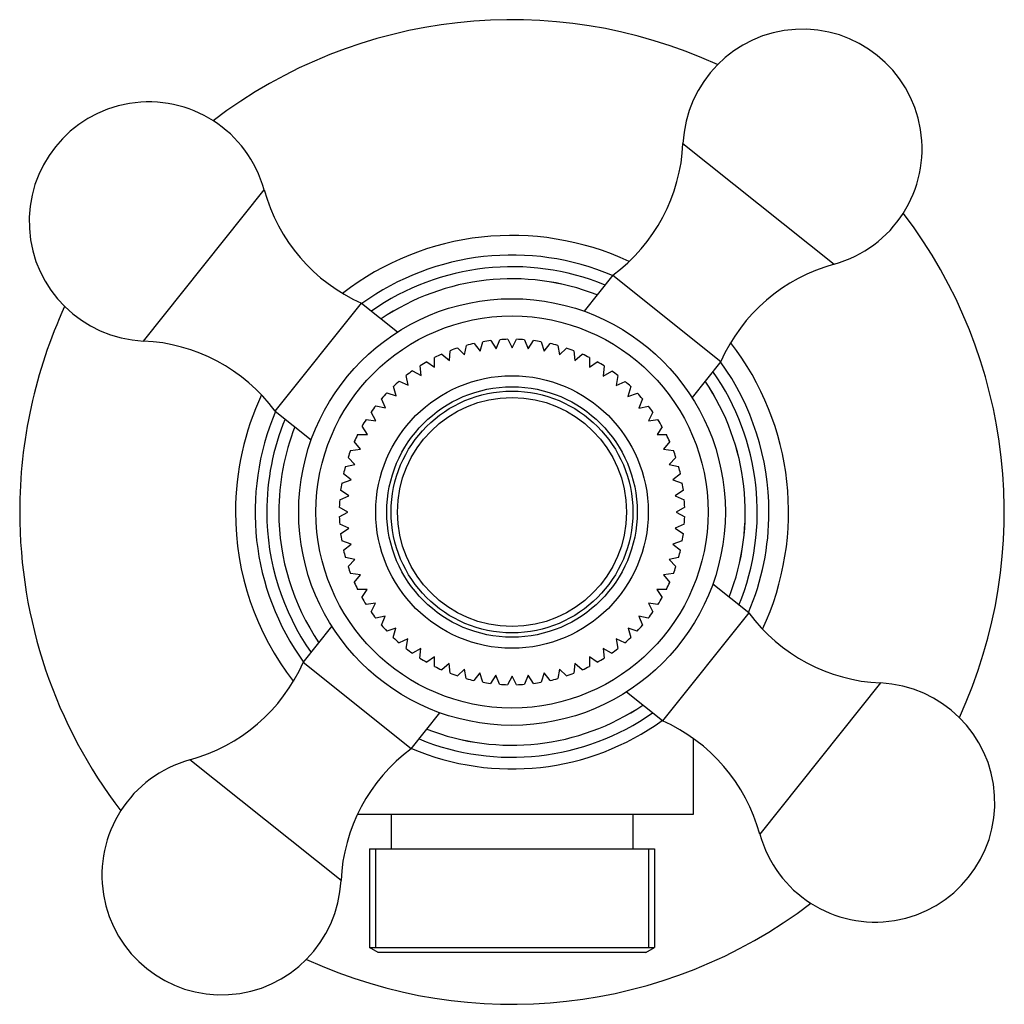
# Model space of a CAD drawing. Header units: millimetres. Extents: x -0.0285 to 0.0285, y -0.0285 to 0.0285.
import ezdxf

# ---------------------------------------------------------------- set-up
doc = ezdxf.new("R2010")
doc.units = ezdxf.units.MM
doc.layers.add('BLOCKS', color=3, linetype='Continuous')

msp = doc.modelspace()

# ---------------------------------------------------------------- linework, layer by layer
at = {"layer": 'BLOCKS'}
for p, q in [((0.009899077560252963, 0.02134199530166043), (0.0186444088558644, 0.01434777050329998)), ((-0.0213419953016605, 0.009899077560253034), (-0.01434777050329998, 0.01864440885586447)), ((0.00583894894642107, 0.0137050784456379), (0.0041739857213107, 0.01162326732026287)), ((0.00583894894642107, 0.01370507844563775), (0.01208661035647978, 0.008708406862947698)), ((-0.0137050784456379, 0.005838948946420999), (-0.008708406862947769, 0.01208661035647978)), ((-0.008708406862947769, 0.01208661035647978), (-0.006626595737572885, 0.01042164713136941)), ((-0.002195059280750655, 0.0097561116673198), (-0.001842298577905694, 0.009317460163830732)), ((-0.001842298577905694, 0.009317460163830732), (-0.001684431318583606, 0.009857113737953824)), ((-0.001227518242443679, 0.009924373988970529), (-0.0009201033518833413, 0.009454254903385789)), ((-0.0009201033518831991, 0.009454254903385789), (-0.000710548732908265, 0.0099747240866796)), ((-0.0002482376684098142, 0.009996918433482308), (5.529740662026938e-06, 0.0095105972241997)), ((5.529740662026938e-06, 0.0095105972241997), (0.0002591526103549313, 0.009996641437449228)), ((0.000721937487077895, 0.009973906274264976), (0.0009311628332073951, 0.009454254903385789)), ((0.0009311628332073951, 0.009454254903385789), (0.00123774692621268, 0.00992310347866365)), ((0.001696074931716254, 0.009855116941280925), (0.001853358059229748, 0.009317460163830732)), ((0.001853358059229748, 0.009317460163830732), (0.002204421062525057, 0.00975400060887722)), ((-0.004057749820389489, 0.009139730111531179), (-0.003624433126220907, 0.008776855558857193)), ((-0.003624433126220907, 0.008776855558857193), (-0.00357467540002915, 0.009339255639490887)), ((-0.003141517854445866, 0.009493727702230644), (-0.002746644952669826, 0.00909093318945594)), ((-0.002746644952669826, 0.00909093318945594), (-0.002642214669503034, 0.009644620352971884)), ((0.002653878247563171, 0.009641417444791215), (0.002757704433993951, 0.00909093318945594)), ((0.002757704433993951, 0.00909093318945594), (0.003149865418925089, 0.009490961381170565)), ((0.003586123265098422, 0.009334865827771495), (0.003635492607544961, 0.008776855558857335)), ((0.003635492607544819, 0.008776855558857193), (0.004064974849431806, 0.009136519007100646)), ((-0.004929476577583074, 0.008700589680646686), (-0.004478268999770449, 0.008385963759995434)), ((-0.004478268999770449, 0.008385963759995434), (-0.004478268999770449, 0.008941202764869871)), ((0.004478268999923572, 0.008941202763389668), (0.004478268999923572, 0.008378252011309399)), ((0.004478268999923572, 0.008378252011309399), (0.004935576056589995, 0.008697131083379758)), ((0.01208661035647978, 0.008708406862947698), (0.01042164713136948, 0.006626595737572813)), ((-0.005754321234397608, 0.008178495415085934), (-0.005266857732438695, 0.007898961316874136)), ((-0.005266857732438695, 0.007898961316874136), (-0.00531730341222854, 0.008469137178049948)), ((0.005327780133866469, 0.008462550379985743), (0.005275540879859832, 0.007872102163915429)), ((0.005275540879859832, 0.007872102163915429), (0.005779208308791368, 0.008160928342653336)), ((-0.00652905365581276, 0.007574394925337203), (-0.006015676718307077, 0.007343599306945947)), ((-0.006015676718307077, 0.007343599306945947), (-0.006121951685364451, 0.007907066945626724)), ((0.006131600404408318, 0.007899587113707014), (0.006021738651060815, 0.007317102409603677)), ((0.006021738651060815, 0.007317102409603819), (0.006551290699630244, 0.007555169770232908)), ((-0.007240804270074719, 0.006897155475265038), (-0.0067064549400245, 0.006717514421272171)), ((-0.0067064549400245, 0.006717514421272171), (-0.006867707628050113, 0.007268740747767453)), ((0.006876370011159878, 0.00726054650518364), (0.00670994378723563, 0.006691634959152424)), ((0.00670994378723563, 0.006691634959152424), (0.007260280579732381, 0.006876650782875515)), ((-0.007332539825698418, 0.006026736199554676), (-0.00754736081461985, 0.006560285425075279)), ((0.007554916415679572, 0.006551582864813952), (0.007333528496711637, 0.006001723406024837)), ((-0.0137050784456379, 0.005838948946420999), (-0.01162326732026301, 0.004173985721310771)), ((-0.007887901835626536, 0.005277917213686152), (-0.00815433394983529, 0.005788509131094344)), ((-0.007882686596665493, 0.006153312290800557), (-0.007332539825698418, 0.006026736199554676)), ((0.007333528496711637, 0.006001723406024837), (0.007899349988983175, 0.006131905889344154)), ((0.008160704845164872, 0.005779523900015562), (0.007898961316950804, 0.005277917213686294)), ((-0.008448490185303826, 0.005350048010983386), (-0.007887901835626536, 0.005277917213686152)), ((0.007898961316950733, 0.005277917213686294), (0.0084493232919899, 0.005348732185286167)), ((-0.00836719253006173, 0.004478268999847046), (-0.0086827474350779, 0.004960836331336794)), ((0.00870018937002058, 0.00493018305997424), (0.008404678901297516, 0.004478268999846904)), ((-0.008776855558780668, 0.003635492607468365), (-0.009131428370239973, 0.004076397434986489)), ((-0.00894120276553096, 0.004478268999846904), (-0.00836719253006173, 0.004478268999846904)), ((0.008404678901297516, 0.004478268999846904), (0.00894120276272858, 0.004478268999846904)), ((0.00913142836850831, 0.004076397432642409), (0.008776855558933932, 0.003635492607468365)), ((-0.00934389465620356, 0.003562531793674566), (-0.008776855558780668, 0.003635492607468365)), ((0.008776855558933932, 0.003635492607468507), (0.009343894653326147, 0.00356253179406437)), ((-0.009090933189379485, 0.002757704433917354), (-0.009487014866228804, 0.003161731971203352)), ((0.00948701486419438, 0.003161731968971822), (0.009090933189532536, 0.002757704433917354)), ((-0.009648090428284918, 0.002629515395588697), (-0.009090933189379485, 0.002757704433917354)), ((0.009090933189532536, 0.002757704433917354), (0.00964809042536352, 0.002629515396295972)), ((-0.009859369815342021, 0.001671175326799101), (-0.009317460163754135, 0.001853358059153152)), ((-0.009317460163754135, 0.001853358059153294), (-0.009751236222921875, 0.002216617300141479)), ((0.00975123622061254, 0.002216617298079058), (0.009317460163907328, 0.001853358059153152)), ((0.009317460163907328, 0.001853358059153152), (0.009859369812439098, 0.001671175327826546)), ((-0.009454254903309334, 0.0009311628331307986), (-0.009920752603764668, 0.001256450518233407)), ((0.00992075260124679, 0.001256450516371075), (0.009454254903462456, 0.0009311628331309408)), ((-0.009975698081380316, 0.0006967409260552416), (-0.009454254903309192, 0.0009311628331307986)), ((0.009454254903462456, 0.0009311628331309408), (0.009975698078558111, 0.0006967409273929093)), ((-0.009499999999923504, 0), (-0.00999595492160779, 0.000284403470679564)), ((-0.009995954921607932, -0.0002844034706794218), (-0.009499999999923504, 0)), ((0.00999595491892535, 0.0002844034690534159), (0.009500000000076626, 0)), ((0.009500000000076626, 0), (0.00999595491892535, -0.0002844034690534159)), ((-0.009454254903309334, -0.0009311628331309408), (-0.009975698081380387, -0.0006967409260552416)), ((-0.009920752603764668, -0.001256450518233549), (-0.009454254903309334, -0.0009311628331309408)), ((0.009975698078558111, -0.0006967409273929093), (0.009454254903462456, -0.0009311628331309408)), ((0.009454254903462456, -0.0009311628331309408), (0.00992075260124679, -0.001256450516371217)), ((-0.009317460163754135, -0.001853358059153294), (-0.009859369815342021, -0.001671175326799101)), ((0.009859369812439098, -0.001671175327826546), (0.009317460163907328, -0.001853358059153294)), ((-0.009751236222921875, -0.002216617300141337), (-0.009317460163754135, -0.001853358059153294)), ((0.009317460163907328, -0.001853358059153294), (0.00975123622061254, -0.0022166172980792)), ((-0.009090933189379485, -0.002757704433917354), (-0.009648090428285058, -0.002629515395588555)), ((-0.009487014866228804, -0.00316173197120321), (-0.009090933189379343, -0.002757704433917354)), ((0.009648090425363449, -0.002629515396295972), (0.009090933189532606, -0.002757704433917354)), ((0.009090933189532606, -0.002757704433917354), (0.00948701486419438, -0.003161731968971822)), ((-0.008776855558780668, -0.003635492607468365), (-0.00934389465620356, -0.003562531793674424)), ((-0.009131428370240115, -0.004076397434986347), (-0.008776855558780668, -0.003635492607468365)), ((0.009343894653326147, -0.003562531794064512), (0.00877685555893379, -0.003635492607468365)), ((0.00877685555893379, -0.003635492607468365), (0.009131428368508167, -0.004076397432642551)), ((-0.008378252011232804, -0.004478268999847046), (-0.00894120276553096, -0.004478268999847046)), ((-0.00868790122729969, -0.004951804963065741), (-0.008378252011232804, -0.004478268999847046)), ((0.008378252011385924, -0.004478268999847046), (0.008687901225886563, -0.0049518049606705)), ((0.00894120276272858, -0.004478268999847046), (0.008378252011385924, -0.004478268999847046)), ((0.01370507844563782, -0.005838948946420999), (0.01162326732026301, -0.004173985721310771)), ((-0.007898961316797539, -0.005277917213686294), (-0.008449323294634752, -0.005348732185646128)), ((-0.008160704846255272, -0.00577952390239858), (-0.007898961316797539, -0.005277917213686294)), ((0.007898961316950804, -0.005277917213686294), (0.008160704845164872, -0.005779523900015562)), ((0.0084493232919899, -0.005348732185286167), (0.007898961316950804, -0.005277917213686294)), ((-0.007343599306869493, -0.006026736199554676), (-0.007884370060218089, -0.006151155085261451)), ((-0.007554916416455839, -0.006551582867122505), (-0.007343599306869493, -0.006026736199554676)), ((0.007343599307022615, -0.006026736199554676), (0.007554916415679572, -0.006551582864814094)), ((0.007884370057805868, -0.006151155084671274), (0.007343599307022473, -0.006026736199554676)), ((0.01370507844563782, -0.005838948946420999), (0.008708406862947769, -0.01208661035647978)), ((-0.01208661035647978, -0.008708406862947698), (-0.01042164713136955, -0.006626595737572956)), ((-0.006717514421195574, -0.006717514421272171), (-0.007243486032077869, -0.006894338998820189)), ((-0.006876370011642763, -0.007260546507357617), (-0.006717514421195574, -0.006717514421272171)), ((0.006717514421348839, -0.006717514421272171), (0.006876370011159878, -0.007260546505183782)), ((0.007243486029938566, -0.006894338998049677), (0.006717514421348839, -0.006717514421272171)), ((-0.006026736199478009, -0.007343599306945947), (-0.006532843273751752, -0.007571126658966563)), ((-0.006131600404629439, -0.007899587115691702), (-0.006026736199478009, -0.007343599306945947)), ((0.006026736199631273, -0.007343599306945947), (0.006131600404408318, -0.007899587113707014)), ((0.006532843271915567, -0.007571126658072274), (0.006026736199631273, -0.007343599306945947)), ((-0.005277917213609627, -0.007898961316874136), (-0.005759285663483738, -0.008175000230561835)), ((-0.00532778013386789, -0.008462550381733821), (-0.005277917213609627, -0.007898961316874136)), ((0.005277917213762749, -0.007898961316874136), (0.005327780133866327, -0.008462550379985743)), ((0.005759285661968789, -0.008175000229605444), (0.005277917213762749, -0.007898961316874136)), ((-0.004478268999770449, -0.008378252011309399), (-0.004935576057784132, -0.00869713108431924)), ((-0.004478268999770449, -0.008941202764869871), (-0.004478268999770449, -0.008378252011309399)), ((0.004478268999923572, -0.008378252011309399), (0.004478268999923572, -0.008941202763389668)), ((0.004935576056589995, -0.008697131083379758), (0.004478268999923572, -0.008378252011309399)), ((-0.00583894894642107, -0.0137050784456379), (-0.01208661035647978, -0.008708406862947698)), ((-0.003635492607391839, -0.008776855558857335), (-0.004064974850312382, -0.00913651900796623)), ((-0.003586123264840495, -0.009334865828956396), (-0.003635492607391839, -0.008776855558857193)), ((-0.002757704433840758, -0.00909093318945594), (-0.003149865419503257, -0.009490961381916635)), ((-0.002653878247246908, -0.009641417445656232), (-0.002757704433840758, -0.00909093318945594)), ((0.002757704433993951, -0.00909093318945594), (0.002653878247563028, -0.009641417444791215)), ((0.003149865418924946, -0.009490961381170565), (0.002757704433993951, -0.00909093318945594)), ((0.003635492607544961, -0.008776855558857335), (0.00358612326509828, -0.009334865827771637)), ((0.004064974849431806, -0.009136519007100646), (0.003635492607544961, -0.008776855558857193)), ((-0.001853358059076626, -0.009317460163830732), (-0.002204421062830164, -0.009754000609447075)), ((-0.001696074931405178, -0.009855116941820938), (-0.001853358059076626, -0.009317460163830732)), ((-0.0009311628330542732, -0.009454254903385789), (-0.001237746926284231, -0.009923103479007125)), ((-0.0007219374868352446, -0.009973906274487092), (-0.0009311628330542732, -0.009454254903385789)), ((7.65965069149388e-14, -0.00950000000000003), (-0.0002591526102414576, -0.009996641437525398)), ((0.0002591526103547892, -0.009996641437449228), (7.65965069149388e-14, -0.00950000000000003)), ((0.0009311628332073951, -0.009454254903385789), (0.0007219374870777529, -0.009973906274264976)), ((0.001237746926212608, -0.00992310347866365), (0.0009311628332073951, -0.00945425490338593)), ((0.001853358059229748, -0.009317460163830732), (0.001696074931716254, -0.009855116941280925)), ((0.002204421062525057, -0.00975400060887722), (0.001853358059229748, -0.009317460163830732)), ((0.02134199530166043, -0.009899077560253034), (0.01434777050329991, -0.01864440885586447)), ((0.008708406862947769, -0.01208661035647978), (0.006626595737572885, -0.01042164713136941)), ((-0.00583894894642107, -0.0137050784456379), (-0.004173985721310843, -0.01162326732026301)), ((0.01049999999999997, -0.0175), (0.01049999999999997, -0.01311217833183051)), ((-0.009899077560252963, -0.02134199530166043), (-0.0186444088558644, -0.01434777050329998)), ((-0.008946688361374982, -0.0175), (0.01049999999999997, -0.0175)), ((-0.007000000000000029, -0.0175), (-0.007000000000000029, -0.01950000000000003)), ((0.007000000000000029, -0.0175), (0.007000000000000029, -0.01950000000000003)), ((-0.008250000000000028, -0.01950000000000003), (-0.008250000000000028, -0.02521132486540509)), ((-0.008250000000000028, -0.01950000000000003), (0.008250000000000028, -0.01950000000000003)), ((-0.007899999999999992, -0.01950000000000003), (-0.007899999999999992, -0.02521132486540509)), ((0.007899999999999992, -0.01950000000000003), (0.007899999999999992, -0.02521132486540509)), ((0.008250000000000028, -0.01950000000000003), (0.008250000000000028, -0.02521132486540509)), ((-0.007749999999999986, -0.02549999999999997), (-0.008250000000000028, -0.02521132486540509)), ((-0.008250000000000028, -0.02521132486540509), (0.008250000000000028, -0.02521132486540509)), ((0.007749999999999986, -0.02549999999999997), (-0.007749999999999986, -0.02549999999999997)), ((0.007749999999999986, -0.02549999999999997), (0.008250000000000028, -0.02521132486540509))]:
    msp.add_line(p, q, dxfattribs=at)
for centre, radius in [((0, 0), 0.01235), ((0, 0), 0.01135), ((7.65965069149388e-14, 0), 0.007887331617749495), ((7.65965069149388e-14, 0), 0.007250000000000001), ((7.65965069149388e-14, 0), 0.007000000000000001), ((7.65965069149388e-14, -1.516298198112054e-13), 0.006631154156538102)]:
    msp.add_circle(centre, radius, dxfattribs=at)
for centre, radius, start, end in [((0, 0), 0.0285, 65.33091131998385, 127.3657749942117), ((0.01681692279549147, 0.02102728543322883), 0.006925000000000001, 285.3014169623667, 177.3952693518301), ((-0.02102728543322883, 0.01681692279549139), 0.006925, 15.30141696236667, 267.3952693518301), ((-0.0001753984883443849, 0.02180030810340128), 0.01008489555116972, 306.6104873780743, 357.3952693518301), ((-0.004620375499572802, 0.02130578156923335), 0.01008489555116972, 195.3014169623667, 246.0861989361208), ((0, 0), 0.0285, 335.3309113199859, 37.36577499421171), ((0, 0), 0.01601000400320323, 64.92912184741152, 127.7675644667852), ((1.422969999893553e-06, 0), 0.014875, 66.95205817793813, 125.7526265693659), ((0.02130578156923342, 0.004620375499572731), 0.01008489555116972, 105.3014169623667, 156.0861989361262), ((1.422969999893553e-06, 0), 0.0141968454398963, 67.71785866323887, 124.9872402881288), ((1.422969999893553e-06, 0), 0.01350142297, 68.58669273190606, 124.1188801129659), ((0, 0), 0.0135, 68.58362841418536, 124.1130579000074), ((0, 0), 0.0285, 155.3309113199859, 180), ((-0.02180030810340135, -0.0001753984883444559), 0.01008489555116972, 36.61048737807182, 87.39526935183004), ((7.65965069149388e-14, 0), 0.01, 102.6800154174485, 105.3206973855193), ((7.65965069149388e-14, 0), 0.01, 97.05094491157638, 99.69731179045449), ((7.65965069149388e-14, 0), 0.01, 91.42244317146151, 94.07457790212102), ((7.65965069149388e-14, 0), 0.01, 85.86000131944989, 88.51499868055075), ((7.65965069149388e-14, 0), 0.01, 80.23500131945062, 82.88999868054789), ((7.65965069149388e-14, 0), 0.01, 74.61000131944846, 77.26499868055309), ((0, 0), 0.01601000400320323, 334.9291218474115, 37.76756446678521), ((7.65965069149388e-14, 0), 0.01, 113.9397005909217, 116.6043453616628), ((7.65965069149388e-14, 0), 0.01, 108.3096154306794, 110.9447502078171), ((7.65965069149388e-14, 0), 0.01, 68.98500131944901, 71.63999868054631), ((7.65965069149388e-14, 0), 0.01, 63.39565463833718, 66.01499868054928), ((7.65965069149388e-14, 0), 0.01, 119.534507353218, 122.1224417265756), ((7.65965069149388e-14, 0), 0.01, 57.80665313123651, 60.42531790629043), ((1.422969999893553e-06, 0), 0.014875, 0, 35.75351641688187), ((7.65965069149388e-14, 0), 0.01, 125.1298996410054, 127.7483977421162), ((7.65965069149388e-14, 0), 0.01, 52.18165313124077, 54.69556258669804), ((1.422969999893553e-06, 0), 0.0141968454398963, 337.7094460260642, 34.98817621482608), ((7.65965069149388e-14, 0), 0.01, 130.7610138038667, 133.3750272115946), ((7.65965069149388e-14, 0), 0.01, 46.55665313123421, 49.07056258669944), ((0, 0), 0.0135, 338.5836284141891, 34.11305790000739), ((1.422969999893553e-06, 0), 0.01350142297, 338.5778062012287, 34.11986875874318), ((7.65965069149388e-14, 0), 0.01, 136.3924038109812, 139.00231447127), ((7.65965069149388e-14, 0), 0.01, 40.93165313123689, 43.44556258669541), ((0, 0), 0.01601000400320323, 154.9291218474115, 180), ((1.422969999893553e-06, 0), 0.014875, 156.9511682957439, 215.7446281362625), ((7.65965069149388e-14, 0), 0.01, 142.0240080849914, 144.6302375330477), ((7.65965069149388e-14, 0), 0.01, 35.30665313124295, 37.8205625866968), ((1.422969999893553e-06, 0), 0.0141968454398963, 157.7169226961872, 180), ((7.65965069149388e-14, 0), 0.01, 147.6557629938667, 150.2587682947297), ((7.65965069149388e-14, 0), 0.01, 29.53915985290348, 32.33531381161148), ((1.422969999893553e-06, 0), 0.01350142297, 158.5857040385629, 180), ((0, 0), 0.0135, 158.5836284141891, 180), ((7.65965069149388e-14, 0), 0.01, 153.3956546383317, 155.9433468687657), ((7.65965069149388e-14, 0), 0.01, 24.05665313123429, 26.60434536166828), ((7.65965069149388e-14, 0), 0.01, 159.1297315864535, 161.5683468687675), ((7.65965069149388e-14, 0), 0.01, 18.43165313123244, 20.8702684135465), ((7.65965069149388e-14, 0), 0.01, 164.7547315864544, 167.1933468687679), ((7.65965069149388e-14, 0), 0.01, 12.8066531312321, 15.24526841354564), ((7.65965069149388e-14, 0), 0.01, 170.3797315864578, 172.7819917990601), ((7.65965069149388e-14, 0), 0.01, 7.218008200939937, 9.62026841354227), ((7.65965069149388e-14, 0), 0.01, 176.0047315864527, 178.3702684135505), ((7.65965069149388e-14, 0), 0.01, 1.629731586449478, 3.995268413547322), ((0, 0), 0.0285, 180, 217.3657749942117), ((0, 0), 0.01601000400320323, 180, 217.7675644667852), ((1.422969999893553e-06, 0), 0.0141968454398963, 180, 214.9788276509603), ((0, 0), 0.0135, 180, 214.1130579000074), ((1.422969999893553e-06, 0), 0.01350142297, 180, 214.1099935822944), ((1.422969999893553e-06, 0), 0.014875, 336.9440597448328, 0), ((7.65965069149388e-14, 0), 0.01, 181.6297315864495, 183.9952684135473), ((7.65965069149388e-14, 0), 0.01, 356.0047315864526, 358.3702684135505), ((7.65965069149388e-14, 0), 0.01, 187.2180082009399, 189.6202684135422), ((7.65965069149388e-14, 0), 0.01, 350.3797315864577, 352.7819917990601), ((7.65965069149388e-14, 0), 0.01, 192.8066531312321, 195.2452684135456), ((7.65965069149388e-14, 0), 0.01, 344.7547315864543, 347.1933468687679), ((7.65965069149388e-14, 0), 0.01, 198.4316531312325, 200.8702684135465), ((7.65965069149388e-14, 0), 0.01, 339.1297315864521, 341.5683468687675), ((7.65965069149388e-14, 0), 0.01, 204.0566531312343, 206.6043453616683), ((7.65965069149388e-14, 0), 0.01, 333.3956546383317, 335.9433468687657), ((7.65965069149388e-14, 0), 0.01, 209.6816531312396, 212.3353138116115), ((7.65965069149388e-14, 0), 0.01, 327.6646861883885, 330.3183468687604), ((7.65965069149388e-14, 0), 0.01, 215.306653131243, 217.9603138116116), ((7.65965069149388e-14, 0), 0.01, 322.0396861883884, 324.6933468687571), ((0.02180030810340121, 0.0001753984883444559), 0.01008489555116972, 216.6104873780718, 267.3952693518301), ((7.65965069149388e-14, 0), 0.01, 220.9316531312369, 223.5853138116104), ((7.65965069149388e-14, 0), 0.01, 316.4146861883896, 319.0683468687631), ((7.65965069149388e-14, 0), 0.01, 226.5566531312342, 229.2103138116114), ((7.65965069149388e-14, 0), 0.01, 310.7896861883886, 313.4433468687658), ((7.65965069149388e-14, 0), 0.01, 232.1816531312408, 234.8353138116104), ((7.65965069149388e-14, 0), 0.01, 305.1646861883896, 307.8183468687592), ((7.65965069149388e-14, 0), 0.01, 237.8066531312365, 240.4253179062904), ((7.65965069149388e-14, 0), 0.01, 299.5746820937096, 302.1933468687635), ((-0.02130578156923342, -0.004620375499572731), 0.01008489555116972, 285.3014169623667, 336.0861989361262), ((7.65965069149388e-14, 0), 0.01, 243.3956546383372, 246.0149986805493), ((7.65965069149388e-14, 0), 0.01, 293.9850013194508, 296.6043453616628), ((7.65965069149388e-14, 0), 0.01, 248.985001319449, 251.6399986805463), ((7.65965069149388e-14, 0), 0.01, 254.6100013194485, 257.2649986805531), ((7.65965069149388e-14, 0), 0.01, 282.7350013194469, 285.3899986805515), ((7.65965069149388e-14, 0), 0.01, 288.3600013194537, 291.0149986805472), ((7.65965069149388e-14, 0), 0.01, 260.2350013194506, 262.8899986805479), ((7.65965069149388e-14, 0), 0.01, 265.8600013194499, 268.5149986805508), ((7.65965069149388e-14, 0), 0.01, 271.4850013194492, 274.1399986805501), ((7.65965069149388e-14, 0), 0.01, 277.1100013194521, 279.7649986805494), ((0.02102728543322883, -0.01681692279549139), 0.006925, 195.3014169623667, 87.39526935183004), ((1.422969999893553e-06, 0), 0.01350142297, 248.5768175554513, 304.1109822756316), ((0, 0), 0.0135, 248.5836284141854, 304.1130579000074), ((1.422969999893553e-06, 0), 0.0141968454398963, 247.7085100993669, 304.9797636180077), ((1.422969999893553e-06, 0), 0.014875, 246.9431698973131, 305.7455180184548), ((0.004620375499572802, -0.02130578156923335), 0.01008489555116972, 15.30141696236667, 66.08619893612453), ((0.0001753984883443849, -0.02180030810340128), 0.01008489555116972, 126.6104873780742, 177.3952693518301), ((-0.01681692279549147, -0.02102728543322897), 0.006925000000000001, 105.3014169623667, 357.3952693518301), ((0, 0), 0.0285, 245.3309113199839, 307.3657749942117)]:
    msp.add_arc(centre, radius, start, end, dxfattribs=at)

doc.saveas('drawing.dxf')
